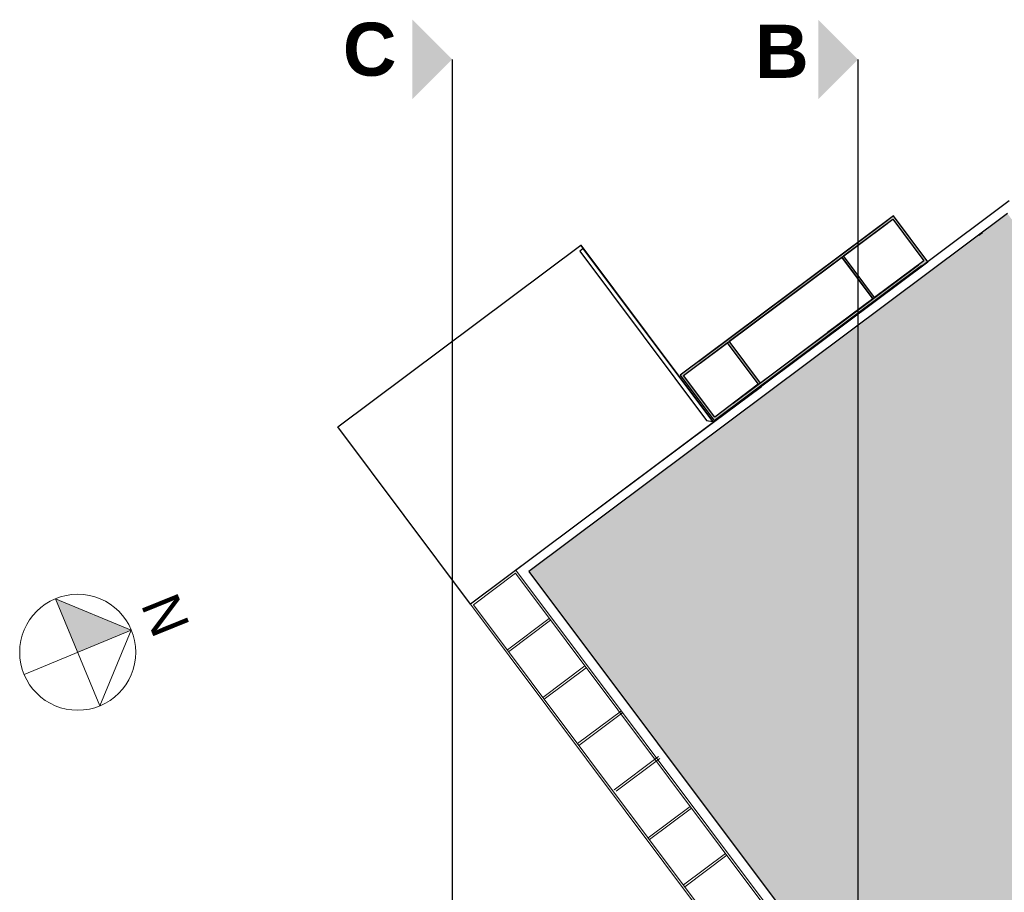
# Model space of a CAD drawing. Extents: x -155768 to 32626, y 53734 to 472609.
# Tile 31 of 33: x 28898 to 31122, y 147165 to 149136. Entities that reach past the tile are written whole.
import ezdxf
from ezdxf.enums import TextEntityAlignment as Align

# ---------------------------------------------------------------- set-up
doc = ezdxf.new("R2010")
doc.units = 0
doc.header["$MEASUREMENT"] = 0
doc.linetypes.add('AXESx2', pattern=[4, 2.5, -0.5, 0.5, -0.5])
doc.layers.add('Aucune', color=7, linetype='Continuous', lineweight=5)
doc.layers.add('Voirie nouvelle', color=7, linetype='Continuous')
doc.styles.add('STYLE_GENERE_1', font='arial.ttf')
doc.styles.add('STYLE_GENERE_6', font='arialbd.ttf')

msp = doc.modelspace()

# ---------------------------------------------------------------- hatches: boundary and pattern name
h = msp.add_hatch(color=253)
h.dxf.hatch_style = 1
h.paths.add_polyline_path([(30681.28, 147045.04), (30681.28, 145583.303), (31599.475, 145583.303, -0.04707725), (31591.403, 145599.531, 0.11943218), (31606.564, 145632.293, 0.16299999), (31614.305, 145595.515, -0.01655755), (31610.72, 145583.303), (32061.591, 145583.303), (32061.591, 147454.716), (31129.067, 148698.5), (30048.187, 147889.457)])
at = {"linetype": 'Continuous', "lineweight": 60}
h = msp.add_hatch(color=253, dxfattribs=at)
h.paths.add_polyline_path([(30467.78, 148229.14), (30949.221, 148589.445), (30871.516, 148693.275), (30390.075, 148332.97)], flags=0)
h.paths.add_polyline_path([(30758.966, 148602.486), (30870.3, 148685.691), (30940.546, 148591.699), (30829.211, 148508.493)], flags=0)
h.paths.add_polyline_path([(30652.296, 148523.073), (30755.043, 148599.861), (30825.152, 148506.05), (30722.406, 148429.263), (30722.75, 148428.802), (30571.09, 148315.458), (30500.656, 148409.702), (30652.317, 148523.046)], flags=0)
h.paths.add_polyline_path([(30495.813, 148406.461), (30566.464, 148312.7), (30467.928, 148238.452), (30397.278, 148332.213)], flags=0)
at = {"linetype": 'Continuous', "lineweight": 20}
msp.add_hatch(color=256, dxfattribs=at).paths.add_polyline_path([(29029.318, 147706.937), (29150.36, 147757.14), (28979.115, 147827.978)], flags=0)

# ---------------------------------------------------------------- linework, layer by layer
at = {"linetype": 'AXESx2', "lineweight": 30, "ltscale": 1000}
msp.add_line((29875.045, 149046.618), (29875.045, 148376.597), dxfattribs=at)
at = {"linetype": 'AXESx2', "lineweight": 30, "ltscale": 100000}
msp.add_line((30791.568, 149046.618), (30791.568, 148376.597), dxfattribs=at)
at = {"color": 253, "linetype": 'Continuous'}
for p, q in [((31132.727, 148726.958), (30020.177, 147893.475)), ((31129.067, 148698.5), (30048.187, 147889.457)), ((30432.206, 148364.5), (30858.28, 148683.37)), ((30435.202, 148360.497), (30857.459, 148676.094)), ((30171.279, 148619.116), (30165.284, 148627.119)), ((30463.667, 148228.473), (30171.251, 148619.094)), ((30466.592, 148230.727), (30934.798, 148581.127)), ((30509.651, 148269.891), (30928.115, 148582.371)), ((30259.92, 148500.724), (30260.068, 148500.836)), ((30048.187, 147889.457), (30681.28, 147045.04))]:
    msp.add_line(p, q, dxfattribs=at)
at = {"color": 253, "linetype": 'Continuous', "lineweight": 20}
for p, q in [((30726.878, 148422.911), (31115.03, 148714.286)), ((30165.185, 148627.045), (30465.074, 148226.593)), ((30825.42, 148505.224), (30754.701, 148599.606)), ((30829.627, 148508.06), (30758.908, 148602.442)), ((30566.303, 148312.913), (30495.584, 148407.295)), ((30570.51, 148315.749), (30499.791, 148410.132)), ((30463.794, 148234.579), (30393.076, 148328.961)), ((30465.074, 148226.593), (30573.33, 148306.909)), ((30018.588, 147892.275), (29916.423, 147815.678)), ((30017.77, 147885.413), (29923.047, 147814.395)), ((30651.764, 147039.795), (30017.769, 147885.413)), ((30659.603, 147037.292), (30018.587, 147892.277)), ((30533.041, 146991.695), (29916.43, 147815.669)), ((30534.908, 146997.681), (29923.044, 147814.399)), ((30093.959, 147783.274), (29999.759, 147712.648)), ((30096.959, 147779.273), (30002.331, 147708.328)), ((30174.694, 147676.106), (30079.78, 147605.187)), ((30177.533, 147671.965), (30082.903, 147601.017)), ((30257.162, 147574.678), (30158.214, 147500.493)), ((30260.162, 147570.678), (30161.212, 147496.491)), ((30341.053, 147471.343), (30241.281, 147396.54)), ((30344.053, 147467.343), (30245.103, 147393.156)), ((30412.616, 147358.769), (30318.02, 147287.847)), ((30415.615, 147354.769), (30320.888, 147283.748)), ((30492.226, 147252.229), (30397.67, 147181.337)), ((30495.226, 147248.229), (30400.442, 147177.166))]:
    msp.add_line(p, q, dxfattribs=at)
at = {"color": 253, "linetype": 'Continuous', "lineweight": 25}
msp.add_line((31072.54, 148654.854), (31064.456, 148648.796), dxfattribs=at)
at = {"color": 253}
for p, q in [((29616.511, 148216.371), (30165.284, 148627.119)), ((30171.251, 148619.094), (30163.247, 148613.099)), ((30165.284, 148627.119), (30465.197, 148226.426)), ((30463.667, 148228.473), (30171.251, 148619.094)), ((30163.247, 148613.099), (30449.674, 148230.478)), ((29916.423, 147815.678), (29616.511, 148216.371)), ((30465.197, 148226.426), (29916.423, 147815.678)), ((30449.674, 148230.478), (30463.667, 148228.473))]:
    msp.add_line(p, q, dxfattribs=at)
at = {"linetype": 'AXESx2', "ltscale": 1000}
for p, q in [((29875.045, 148376.597), (29875.045, 145645.549)), ((30791.568, 148376.597), (30791.568, 145645.549))]:
    msp.add_line(p, q, dxfattribs=at)
at = {"linetype": 'Continuous', "lineweight": 20}
for p, q in [((29079.521, 147585.895), (28979.115, 147827.978)), ((28979.115, 147827.978), (29150.36, 147757.14)), ((29150.36, 147757.14), (28908.276, 147656.733)), ((29150.36, 147757.14), (29079.521, 147585.895))]:
    msp.add_line(p, q, dxfattribs=at)
at = {"color": 253, "linetype": 'Continuous', "flags": 128}
for points in [[(30467.78, 148229.14), (30949.221, 148589.445), (30871.516, 148693.275), (30390.075, 148332.97)], [(30758.966, 148602.486), (30870.3, 148685.691), (30940.546, 148591.699), (30829.211, 148508.493)], [(30652.296, 148523.073), (30755.043, 148599.861), (30825.152, 148506.05), (30722.406, 148429.263), (30722.75, 148428.802), (30571.09, 148315.458), (30500.656, 148409.702), (30652.317, 148523.046)], [(30495.813, 148406.461), (30566.464, 148312.7), (30467.928, 148238.452), (30397.278, 148332.213)]]:
    msp.add_lwpolyline(points, close=True, dxfattribs=at)
at = {"linetype": 'Continuous', "lineweight": 20}
msp.add_circle((29029.318, 147706.937), 131.04, dxfattribs=at)
at = {"layer": 'Aucune', "color": 7, "linetype": 'Continuous', "lineweight": 15}
for points in [[(29785.189, 149136.474), (29785.189, 148956.762), (29875.045, 149046.618)], [(30701.712, 149136.474), (30701.712, 148956.762), (30791.568, 149046.618)]]:
    msp.add_solid(points, dxfattribs=at)

# ---------------------------------------------------------------- texts
at = {"layer": 'Aucune', "color": 7, "linetype": 'Continuous', "lineweight": 50, "char_height": 120, "attachment_point": 1, "line_spacing_factor": 0.975772, "style": 'STYLE_GENERE_6'}
for s, insert in [('C', (29628.216, 149129.773)), ('B', (30559.224, 149125.029))]:
    msp.add_mtext(s, dxfattribs=dict(at, insert=insert))
at = {"layer": 'Voirie nouvelle', "color": 7, "lineweight": 20, "style": 'STYLE_GENERE_1'}
msp.add_attdef('N', text='N', height=86.625, rotation=292.004807, dxfattribs=at).set_placement((29146.871, 147805.614), align=Align.BOTTOM_LEFT)

doc.saveas('drawing.dxf')
